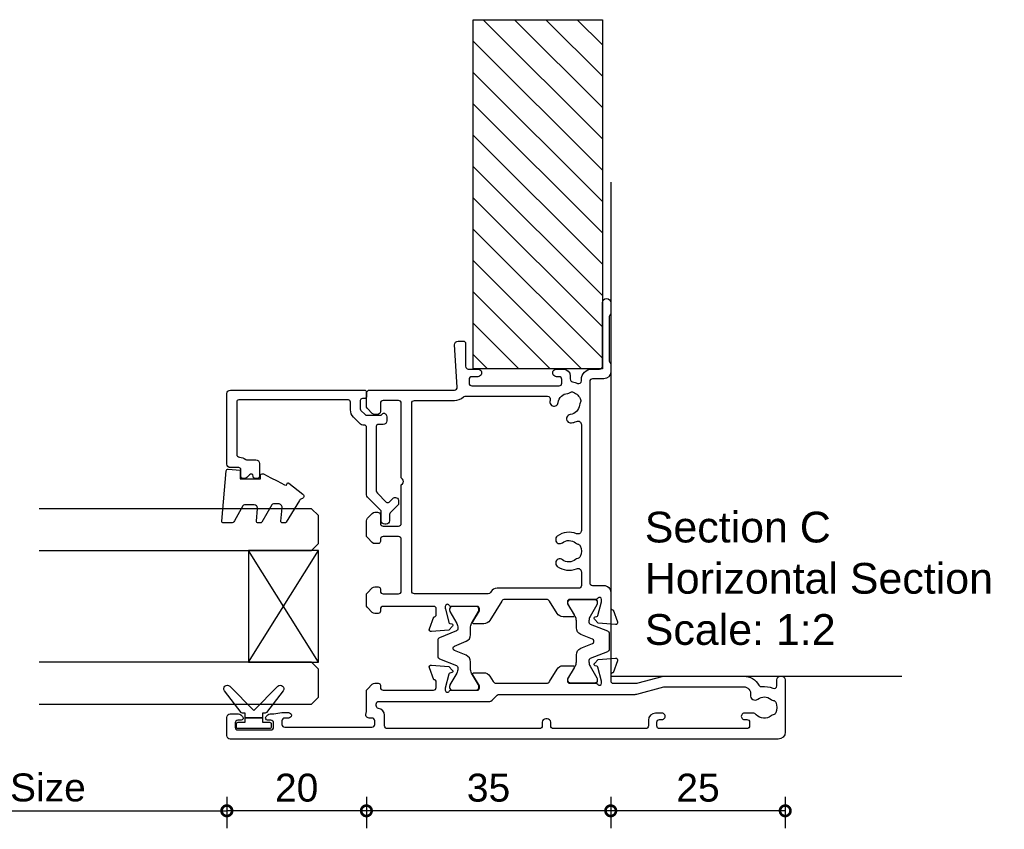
# Model space of a CAD drawing. Header units: millimetres. Extents: x 80 to 17288, y -2623 to 7492.
# Tile 33 of 125: x 6980 to 7121, y 1477 to 1593. Entities that reach past the tile are written whole.
import ezdxf

# ---------------------------------------------------------------- set-up
doc = ezdxf.new("R2010")
doc.units = ezdxf.units.MM
for name, color, linetype in [('Extrusion', 2, 'Continuous'), ('Glass', 140, 'Continuous'), ('Gray', 8, 'Continuous'), ('Gussets', 1, 'Continuous'), ('polyamide', 6, 'Continuous')]:
    doc.layers.add(name, color=color, linetype=linetype)
doc.layers.add('UNO-Dark Grey', color=7, linetype='Continuous', lineweight=13, true_color=0x44474e)
doc.styles.add('UNO Text', font='arial.ttf')
doc.dimstyles.new('UNO', dxfattribs={"dimtxt": 2, "dimasz": 1.5, "dimexe": 1.25, "dimexo": 0.625, "dimtad": 1, "dimdec": 1, "dimzin": 9, "dimtxsty": 'UNO Text', "dimblk": 'DOTSMALL', "dimcen": 2.5, "dimadec": 0, "dimazin": 0, "dimtfac": 1, "dimtdec": 1, "dimtmove": 0, "dimatfit": 3, "dimfxl": 1, "dimfxlon": 1, "dimarcsym": 0})

# ---------------------------------------------------------------- blocks, each defined once
blk = doc.blocks.new('BACKSEAL1.5')
at = {"layer": 'Gussets'}
for points in [[(-0.35, -2.9), (0.3, -2.9), (0.3, -1.65), (0.3, -0.4), (-0.35, -0.4), (-0.35, -0.02, 0.233448), (-0.45, 0.18), (-3.55, 2.55, 0.936585), (-4.2, 1.8), (-0.75, -1.65), (-4.2, -5.1, 0.936585), (-3.55, -5.85), (-0.45, -3.48, 0.233448), (-0.35, -3.28)], [(1.6, 0.85), (1.2, 0.85, 0.414214), (0.95, 0.6), (0.95, -0.4), (0.3, -0.4), (0.3, -1.65), (0.3, -2.9), (0.95, -2.9), (0.95, -3.9, 0.414214), (1.2, -4.15), (1.6, -4.15, 0.414214), (1.85, -3.9), (1.85, -1.65), (1.85, 0.6, 0.414214)]]:
    blk.add_lwpolyline(points, format="xyb", close=True, dxfattribs=at)
blk = doc.blocks.new('_DotSmall')
at = {"color": 0, "linetype": 'ByBlock', "const_width": 0.5}
blk.add_lwpolyline([(-0.0625, 0, 1), (0.0625, 0, 1)], format="xyb", close=True, dxfattribs=at)
blk = doc.blocks.new('*D123')
at = {"color": 0, "lineweight": -2, "transparency": 16777216}
for p, q in [((7064.54, 1481.21), (7064.54, 1476.71)), ((7089.54, 1481.21), (7089.54, 1476.71)), ((7089.54, 1479.21), (7064.54, 1479.21))]:
    blk.add_line(p, q, dxfattribs=at)
at = {"layer": 'Defpoints', "color": 0, "transparency": 16777216}
for p in [(7064.54, 1543.24), (7089.54, 1493.66), (7064.54, 1479.21)]:
    blk.add_point(p, dxfattribs=at)
at = {"color": 0, "lineweight": -2, "transparency": 16777216, "xscale": 3, "yscale": 3, "zscale": 3, "rotation": 180}
blk.add_blockref('_DotSmall', (7064.54, 1479.21), dxfattribs=at)
at = {"color": 0, "lineweight": -2, "transparency": 16777216, "xscale": 3, "yscale": 3, "zscale": 3}
blk.add_blockref('_DotSmall', (7089.54, 1479.21), dxfattribs=at)
at = {"color": 0, "transparency": 16777216, "insert": (7077.04, 1482.5), "char_height": 4, "attachment_point": 5, "style": 'UNO Text'}
blk.add_mtext('25', dxfattribs=at)
blk = doc.blocks.new('*D124')
at = {"color": 0, "lineweight": -2, "transparency": 16777216}
for p, q in [((7029.54, 1481.21), (7029.54, 1476.71)), ((7064.54, 1481.21), (7064.54, 1476.71)), ((7064.54, 1479.21), (7029.54, 1479.21))]:
    blk.add_line(p, q, dxfattribs=at)
at = {"layer": 'Defpoints', "color": 0, "transparency": 16777216}
for p in [(7064.54, 1543.24), (7029.54, 1525.19), (7029.54, 1479.21)]:
    blk.add_point(p, dxfattribs=at)
at = {"color": 0, "lineweight": -2, "transparency": 16777216, "xscale": 3, "yscale": 3, "zscale": 3, "rotation": 180}
blk.add_blockref('_DotSmall', (7029.54, 1479.21), dxfattribs=at)
at = {"color": 0, "lineweight": -2, "transparency": 16777216, "xscale": 3, "yscale": 3, "zscale": 3}
blk.add_blockref('_DotSmall', (7064.54, 1479.21), dxfattribs=at)
at = {"color": 0, "transparency": 16777216, "insert": (7047.04, 1482.5), "char_height": 4, "attachment_point": 5, "style": 'UNO Text'}
blk.add_mtext('35', dxfattribs=at)
blk = doc.blocks.new('*D125')
at = {"color": 0, "lineweight": -2, "transparency": 16777216}
for p, q in [((7009.56, 1481.21), (7009.56, 1476.71)), ((7029.54, 1481.21), (7029.54, 1476.71)), ((7029.54, 1479.21), (7009.56, 1479.21))]:
    blk.add_line(p, q, dxfattribs=at)
at = {"layer": 'Defpoints', "color": 0, "transparency": 16777216}
for p in [(7029.54, 1525.19), (7009.56, 1491.24), (7009.56, 1479.21)]:
    blk.add_point(p, dxfattribs=at)
at = {"color": 0, "lineweight": -2, "transparency": 16777216, "xscale": 3, "yscale": 3, "zscale": 3, "rotation": 180}
blk.add_blockref('_DotSmall', (7009.56, 1479.21), dxfattribs=at)
at = {"color": 0, "lineweight": -2, "transparency": 16777216, "xscale": 3, "yscale": 3, "zscale": 3}
blk.add_blockref('_DotSmall', (7029.54, 1479.21), dxfattribs=at)
at = {"color": 0, "transparency": 16777216, "insert": (7019.55, 1482.5), "char_height": 4, "attachment_point": 5, "style": 'UNO Text'}
blk.add_mtext('20', dxfattribs=at)
blk = doc.blocks.new('422001')
at = {"layer": 'Extrusion'}
for points in [[(6.78, 60, -0.198912), (7.15, 59.85), (7.86, 59.15, -0.198912), (8, 58.79), (8, 58.3, -0.414214), (7.7, 58), (7.4, 58, 0.414214), (7, 57.6), (7, 50.4, 0.414214), (7.4, 50), (8.2, 50, 0.414214), (8.5, 50.3), (8.5, 50.36), (10.2, 50.98, -0.548619), (10.6, 50.67), (10.38, 48.2), (9.84, 47.66, -0.57735), (9.51, 47.75), (9.43, 48.03, 0.267949), (9.29, 48.17), (7.3, 48.7), (7, 48.7, 0.767327), (6.85, 48.14, -0.267949), (7, 47.88), (7, 44.1, 0.414214), (7.3, 43.8), (7.61, 43.8), (9.2, 44.77, -0.585524), (9.5, 44.6), (9.5, 43.17, -0.261413), (9.02, 42.32), (8.24, 41.84, 0.261413), (8, 41.42), (8, 34.19, 0.261413), (8.24, 33.76), (10.02, 32.68, -0.261413), (10.5, 31.82), (10.5, 30.4, -0.585524), (10.2, 30.23), (8.61, 31.2), (8.3, 31.2, 0.414214), (8, 30.9), (8, 27.12, -0.267949), (7.85, 26.86, 0.767327), (8, 26.3), (8.3, 26.3), (10.29, 26.83, 0.267949), (10.43, 26.97), (10.51, 27.25, -0.57735), (10.84, 27.34), (11.38, 26.8), (11.6, 24.33, -0.548619), (11.2, 24.02), (9.5, 24.64), (9.5, 24.7, 0.414219), (9.2, 25), (8.3, 25, 0.414214), (8, 24.7), (8, 21.35, 0.065543), (8.03, 21.09), (8.97, 17.61, -0.065544), (9, 17.35), (9, 5.95, -0.272873), (7.71, 3.77, 0.30599), (7.51, 3.37, -0.136374), (7.27, 1.76, 0.543448), (7.63, 1.2), (8.5, 1.2, -0.414081), (9, 0.7), (9, 0.5, -0.414214), (8.5, 0), (1, 0, -0.414213), (0, 1), (0, 79.5, -0.414214), (0.5, 80), (3.1, 80, -0.414214), (3.6, 79.5), (3.6, 78.33, -0.198912), (3.45, 77.98), (3.21, 77.74, -0.668179), (2.7, 77.95), (2.7, 78.4, 0.414214), (2.3, 78.8), (1.7, 78.8, 0.414214), (1.3, 78.4), (1.3, 73.7, 0.414214), (1.7, 73.3), (2.3, 73.3, 0.414214), (2.7, 73.7), (2.7, 74.15, -0.668179), (3.21, 74.36), (3.45, 74.12, -0.198912), (3.6, 73.77), (3.6, 73.33, 0.041311), (3.61, 73.27), (3.79, 72.13, -0.041311), (3.8, 72.07), (3.8, 71.15, -1), (3, 71.15), (3, 71.7, 0.414205), (2.6, 72.1), (2.1, 72.1, 0.414214), (1.7, 71.7), (1.7, 59.2, 0.414214), (2.1, 58.8), (2.6, 58.8, 0.414204), (3, 59.2), (3, 59.6, -0.561532), (3.73, 60.04, 0.119519), (3.91, 60)], [(31.27, 60, -0.198912), (31.62, 59.85), (32.33, 59.15, -0.198912), (32.5, 58.79), (32.5, 58.4, -0.414214), (32.1, 58), (30.9, 58, 0.414214), (30.5, 57.6), (30.5, 55.4, 0.414214), (30.9, 55), (36.4, 55), (36.55, 54.85, 0.414214), (37.25, 54.85), (37.4, 55), (48.1, 55, 0.414214), (48.5, 55.4), (48.5, 57.6, 0.414214), (48.1, 58), (46.9, 58, -0.414178), (46.5, 58.4), (46.5, 58.79, -0.198912), (46.65, 59.15), (47.35, 59.86, -0.198912), (47.72, 60), (49.5, 60, -0.414034), (50, 59.5), (50, 47.39, 0.432642), (50.42, 46.99), (56.48, 47.37, -0.425063), (57, 46.87), (57, 46.1, -0.414214), (56.7, 45.8), (53.4, 45.8, 0.414219), (53, 45.4), (53, 44.05, -1.001256), (51.9, 44.05), (51.9, 44.9, 0.414214), (51.5, 45.3), (51, 45.3, 0.414214), (50.6, 44.9), (50.6, 32.4, 0.414227), (51, 32), (51.5, 32, 0.4142), (51.9, 32.4), (51.9, 32.75, -1.001193), (53, 32.75), (53, 31.8, -0.414213), (52, 30.8), (51.58, 30.8, 0.388298), (51.15, 30.47, -0.058101), (50.95, 29.76, 0.536858), (51.31, 29.2), (51.5, 29.2, -0.414214), (53, 27.7), (53, 26.6, 0.414214), (53.4, 26.2), (62.5, 26.2, -1), (62.5, 25), (60.98, 25, -0.198942), (60.77, 25.09), (60.74, 25.11, 0.198912), (60.53, 25.2), (54.15, 25.2, 0.198686), (53.93, 25.11), (53.91, 25.09, -0.199021), (53.7, 25), (52.6, 25, -0.413968), (51.6, 26), (51.6, 27.6, 0.414214), (51.2, 28), (22.4, 28, 0.414214), (22, 27.6), (22, 26, -0.414214), (21, 25), (18.8, 25, 0.359508), (18.51, 24.76), (18.5, 24.64), (16.8, 24.02, -0.548619), (16.4, 24.33), (16.62, 26.8), (17.16, 27.34, -0.57735), (17.49, 27.25), (17.57, 26.98, 0.267949), (17.71, 26.83), (19.66, 26.31, 0.065543), (19.74, 26.3), (20, 26.3, 0.767342), (20.15, 26.86, -0.267949), (20, 27.12), (20, 30.9, 0.414214), (19.7, 31.2), (19.39, 31.2), (17.8, 30.23, -0.585524), (17.5, 30.4), (17.5, 31.82, -0.261413), (17.98, 32.68), (19.76, 33.77, 0.261413), (20, 34.19), (20, 40.2, 0.261413), (19.76, 40.62), (16.98, 42.32, -0.261413), (16.5, 43.17), (16.5, 44.6, -0.585524), (16.8, 44.77), (18.39, 43.8), (18.7, 43.8, 0.414214), (19, 44.1), (19, 47.88, -0.267949), (19.15, 48.14, 0.767342), (19, 48.7), (18.74, 48.7, 0.065543), (18.66, 48.69), (16.71, 48.17, 0.267949), (16.57, 48.03), (16.49, 47.75, -0.57735), (16.16, 47.66), (15.62, 48.2), (15.4, 50.67, -0.548619), (15.8, 50.98), (17.5, 50.36), (17.5, 50.3, 0.414222), (17.8, 50), (18.7, 50, 0.414214), (19, 50.3), (19, 57.6, 0.414214), (18.6, 58), (18.3, 58, -0.414214), (18, 58.3), (18, 58.79, -0.198912), (18.14, 59.15), (18.85, 59.85, -0.198912), (19.22, 60), (20.58, 60, -0.198912), (20.95, 59.85), (21.66, 59.15, -0.198912), (21.8, 58.79), (21.8, 58.3, -0.414214), (21.5, 58), (21.2, 58, 0.414214), (20.8, 57.6), (20.8, 55.4, 0.414213), (21.2, 55), (28.6, 55, 0.414213), (29, 55.4), (29, 57.6, 0.414214), (28.6, 58), (28.3, 58, -0.414214), (28, 58.3), (28, 58.79, -0.198912), (28.14, 59.15), (28.85, 59.85, -0.198912), (29.22, 60)], [(4.79, 58.6), (5, 58.6, -0.414214), (5.4, 58.2), (5.4, 42.34, 0.198912), (5.55, 41.99), (6.28, 41.25, -0.198912), (6.4, 40.97), (6.4, 21.52, 0.065543), (6.43, 21.27), (7.47, 17.41, -0.065543), (7.5, 17.16), (7.5, 5.96, -0.462873), (6.34, 4.97, 0.679284), (5.72, 3.93, -0.347366), (5.68, 2.03, 0.12305), (5.54, 1.72, -0.239134), (5.26, 1.37, -0.221125), (3.74, 1.37, -0.239134), (3.46, 1.72, 0.12305), (3.32, 2.03, -0.411847), (3.49, 4.15, 0.219162), (3.7, 4.61), (3.7, 5.85, 1.000011), (2.8, 5.85), (2.8, 5.5, -0.414221), (2.4, 5.1), (1.9, 5.1, -0.414212), (1.5, 5.5), (1.5, 18, -0.414203), (1.9, 18.4), (2.4, 18.4, -0.414214), (2.8, 18), (2.8, 17.65, 1.000011), (3.7, 17.65), (3.7, 18.6, 0.414202), (2.7, 19.6), (1.9, 19.6, -0.414215), (1.5, 20), (1.5, 33.2, -0.414214), (1.9, 33.6), (2.4, 33.6, 0.414214), (2.9, 34.1), (2.9, 34.3, 0.414214), (2.4, 34.8), (1.9, 34.8, -0.414213), (1.5, 35.2), (1.5, 57, -0.414214), (1.9, 57.4), (3.4, 57.4, 0.372831), (4.39, 58.26, -0.372831)], [(21.6, 29.6), (21.6, 41.29, 0.261412), (21.12, 42.14), (20.99, 42.22, -0.261412), (20.8, 42.56), (20.8, 53.1, -0.414214), (21.2, 53.5), (48.1, 53.5, -0.414214), (48.5, 53.1), (48.5, 47.39, 0.186882), (49, 46.11, -0.186882), (49.1, 45.84), (49.1, 34.05, -0.482032), (48.61, 33.66, 0.023574), (48.36, 33.71, 1.000832), (48.2, 32.52, -0.348271), (49.52, 31.15, 0.12305), (49.64, 30.83, -0.239134), (49.69, 30.38, -0.221428), (48.62, 29.31, -0.239134), (48.17, 29.37, 0.12305), (47.85, 29.48, -0.348271), (46.48, 30.8, 1.000832), (45.29, 30.64, 0.070859), (45.5, 29.9, -0.541562), (45.04, 29.2), (29.87, 29.2, -0.535561), (29.41, 29.89, 0.264849), (29.07, 32.65, 1.013157), (28.12, 31.92, -0.355258), (28.09, 30.03, 0.12969), (27.94, 29.72, -0.246054), (27.66, 29.36, -0.214281), (26.15, 29.36, -0.246054), (25.87, 29.72, 0.12969), (25.72, 30.03, -0.355258), (25.69, 31.92, 1.012141), (24.74, 32.65, 0.264849), (24.4, 29.89, -0.53556), (23.94, 29.2), (22, 29.2, -0.414213)]]:
    blk.add_lwpolyline(points, format="xyb", close=True, dxfattribs=at)
at = {"layer": 'polyamide'}
for points in [[(7.55, 48.08), (7.4, 48.08, 0.414214), (7, 47.68), (7, 44.28, 0.414214), (7.4, 43.88), (7.55, 43.88, 0.131652), (7.75, 43.94), (9.46, 44.92, -0.131652), (10.06, 45.08), (11.07, 45.08, 0.305731), (12, 45.71), (12.68, 47.4, -0.305731), (12.95, 47.58), (13.05, 47.58, -0.305731), (13.32, 47.4), (14, 45.71, 0.305731), (14.93, 45.08), (15.94, 45.08, -0.131652), (16.54, 44.92), (18.25, 43.94, 0.131652), (18.45, 43.88), (18.6, 43.88, 0.414214), (19, 44.28), (19, 47.68, 0.414214), (18.6, 48.08), (18.45, 48.08, 0.131652), (18.25, 48.03), (16.54, 47.05, -0.131652), (15.94, 46.88), (15.76, 46.88, -0.305731), (15.48, 47.07), (14.49, 49.53, 0.305731), (14.12, 49.78), (14.12, 49.78), (11.88, 49.78, 0.305731), (11.51, 49.53), (10.52, 47.07, -0.305731), (10.24, 46.88), (10.06, 46.88, -0.131652), (9.46, 47.05), (7.75, 48.03, 0.131652)], [(8.55, 26.92), (8.4, 26.92, -0.414214), (8, 27.32), (8, 30.72, -0.414214), (8.4, 31.12), (8.55, 31.12, -0.131652), (8.75, 31.06), (10.46, 30.08, 0.131652), (11.06, 29.92), (12.07, 29.92, -0.305731), (13, 29.29), (13.68, 27.6, 0.305731), (13.95, 27.42), (14.05, 27.42, 0.305731), (14.32, 27.6), (15, 29.29, -0.305731), (15.93, 29.92), (16.94, 29.92, 0.131652), (17.54, 30.08), (19.25, 31.06, -0.131652), (19.45, 31.12), (19.6, 31.12, -0.414214), (20, 30.72), (20, 27.32, -0.414214), (19.6, 26.92), (19.45, 26.92, -0.131652), (19.25, 26.97), (17.54, 27.96, 0.131652), (16.94, 28.12), (16.76, 28.12, 0.305731), (16.48, 27.93), (15.49, 25.47, -0.305731), (15.12, 25.22), (15.12, 25.22), (12.88, 25.22, -0.305731), (12.51, 25.47), (11.52, 27.93, 0.305731), (11.24, 28.12), (11.06, 28.12, 0.131652), (10.46, 27.96), (8.75, 26.97, -0.131652)]]:
    blk.add_lwpolyline(points, format="xyb", close=True, dxfattribs=at)
blk = doc.blocks.new('*U221')
at = {"layer": 'Glass'}
for p, q in [((-8, 0), (8, 10)), ((-8, 10), (8, 0))]:
    blk.add_line(p, q, dxfattribs=at)
for points in [[(-14, 40), (-14, 1), (-13, 0), (-9, 0), (-8, 1), (-8, 40)], [(8, 40), (8, 1), (9, 0), (13, 0), (14, 1), (14, 40)]]:
    blk.add_lwpolyline(points, dxfattribs=at)
blk.add_lwpolyline([(-8, 0), (8, 0), (8, 10), (-8, 10)], close=True, dxfattribs=at)
blk = doc.blocks.new('*D224')
at = {"color": 0, "lineweight": -2, "transparency": 16777216}
for p, q in [((6942.47, 1481.21), (6942.47, 1476.71)), ((7009.54, 1481.21), (7009.54, 1476.71)), ((6942.47, 1479.21), (7009.54, 1479.21))]:
    blk.add_line(p, q, dxfattribs=at)
at = {"layer": 'Defpoints', "color": 0, "transparency": 16777216}
for p in [(6942.47, 1491.24), (7009.54, 1491.24), (7009.54, 1479.21)]:
    blk.add_point(p, dxfattribs=at)
at = {"color": 0, "lineweight": -2, "transparency": 16777216, "xscale": 3, "yscale": 3, "zscale": 3, "rotation": 180}
blk.add_blockref('_DotSmall', (6942.47, 1479.21), dxfattribs=at)
at = {"color": 0, "lineweight": -2, "transparency": 16777216, "xscale": 3, "yscale": 3, "zscale": 3}
blk.add_blockref('_DotSmall', (7009.54, 1479.21), dxfattribs=at)
at = {"color": 0, "transparency": 16777216, "insert": (6976, 1482.53), "char_height": 4, "attachment_point": 5, "style": 'UNO Text'}
blk.add_mtext('Glass Size', dxfattribs=at)
blk = doc.blocks.new('421802')
at = {"layer": 'Extrusion'}
blk.add_lwpolyline([(9.2, 23.15, -0.400098), (9.6, 22.76, 0.145125), (9.92, 21.85, -0.157511), (10, 21.62), (10, 20.4, 0.414214), (10.5, 19.9), (12.35, 19.9, 0.414214), (12.65, 20.2), (12.65, 20.5, 0.414214), (12.35, 20.8), (12.32, 20.8, -0.668179), (12.11, 21.31), (12.5, 21.7, 0.198912), (12.65, 22.05), (12.65, 22.25, 0.414214), (12.35, 22.55), (11.4, 22.55, -0.414214), (11.1, 22.85), (11.1, 24.05, 0.414214), (10.6, 24.55), (0.5, 24.55, 0.414214), (0, 24.05), (0, 4.85, 0.414214), (0.3, 4.55), (0.9, 4.55, 0.414214), (1.2, 4.85), (1.2, 5.15, -0.414214), (1.5, 5.45), (2.7, 5.45, -0.198912), (2.91, 5.36), (3.51, 4.76, -0.198912), (3.6, 4.55), (3.6, 2.59, -0.267785), (3.45, 2.33, 0.492955), (3.39, 1.86), (3.45, 1.79, 0.198912), (3.8, 1.65), (4.4, 1.65, 0.414214), (4.9, 2.15), (4.9, 2.85, -0.414214), (5.2, 3.15), (14.4, 3.15, -0.19891), (14.75, 3), (16.03, 1.72, -0.414214), (16.03, 1.3), (15.53, 0.8, 0.668179), (15.88, -0.05), (16.17, -0.05, 0.198912), (16.52, 0.09), (17.59, 1.16, -0.198912), (17.8, 1.25), (18.7, 1.25, 0.414214), (19.2, 1.75), (19.2, 1.95, 0.414214), (18.7, 2.45), (17.4, 2.45, -0.198912), (17.19, 2.53), (15.33, 4.4, 0.198912), (14.98, 4.55), (5.3, 4.55, -0.414213), (5, 4.85), (5, 5.06, 0.198839), (4.85, 5.41), (3.86, 6.41, 0.198912), (2.8, 6.85), (1.7, 6.85, -0.414204), (1.4, 7.15), (1.4, 22.85, -0.414223), (1.7, 23.15)], format="xyb", close=True, dxfattribs=at)
blk = doc.blocks.new('*U559')
at = {"linetype": 'ByBlock'}
h = blk.add_hatch(dxfattribs=at)
h.set_pattern_fill('ANSI31', color=40)
h.set_pattern_definition([(45, (90, 9e-13), (-2.245064, 2.245064), [])])
h.paths.add_polyline_path([(-50, -18.5), (-50, 0), (0, 0), (0, -18.5)])
at = {"color": 40, "linetype": 'Continuous'}
blk.add_lwpolyline([(-50, -18.5), (-50, 0), (0, 0), (0, -18.5)], close=True, dxfattribs=at)

msp = doc.modelspace()

# ---------------------------------------------------------------- linework, layer by layer
at = {"layer": 'Gray'}
msp.add_lwpolyline([(7064.54, 1569.24), (7064.54, 1498.49), (7106.26, 1498.49)], dxfattribs=at)
at = {"layer": 'Gussets'}
msp.add_lwpolyline([(7015.85, 1526.92), (7016.74, 1526.46), (7017.81, 1525.9), (7018.11, 1525.88), (7018.13, 1526.02, -0.574588), (7018.45, 1526.15), (7020.44, 1524.58, -0.613071), (7020.26, 1523.89, 0.204408), (7019.94, 1523.66), (7018.06, 1520.58, -0.266679), (7017.84, 1520.45), (7017.54, 1520.45, -0.440011), (7017.29, 1520.72), (7017.46, 1522.63, 0.440011), (7016.96, 1523.18), (7016.21, 1523.18, 0.266679), (7015.99, 1523.05), (7014.55, 1520.58, -0.266679), (7014.33, 1520.45), (7014.03, 1520.45, -0.440011), (7013.78, 1520.72), (7013.94, 1522.51, 0.440011), (7013.44, 1523.05), (7012.08, 1523.05, 0.271081), (7011.86, 1522.92), (7010.63, 1520.73, -0.288187), (7010.18, 1520.45), (7009.07, 1520.45, -0.440011), (7008.82, 1520.72), (7009.45, 1527.92, -0.414214), (7009.72, 1528.15), (7011.45, 1528), (7011.45, 1526.75), (7014.35, 1526.75), (7014.35, 1527.2, -0.553939), (7014.78, 1527.47), (7015.85, 1526.92), (7016.74, 1526.46)], format="xyb", dxfattribs=at)

# ---------------------------------------------------------------- block references
for name, p, rotation in [('*U559', (7063.34, 1542.54), 270), ('422001', (7089.54, 1489.49), 90.00000000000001), ('*U221', (7022.66, 1508.49), 90.00000000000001)]:
    msp.add_blockref(name, p, dxfattribs=dict(rotation=rotation))
at = {"xscale": -1, "rotation": 90}
msp.add_blockref('421802', (7034.11, 1539.47), dxfattribs=at)
at = {"layer": 'Gussets', "xscale": -1, "rotation": 90}
msp.add_blockref('BACKSEAL1.5', (7011.76, 1492.85), dxfattribs=at)

# ---------------------------------------------------------------- texts
at = {"layer": 'UNO-Dark Grey', "insert": (7069.42, 1502.92), "char_height": 4.4, "attachment_point": 7, "style": 'UNO Text'}
msp.add_mtext_dynamic_manual_height_columns('Section C\\PHorizontal Section\\PScale: 1:2', width=159.8073, gutter_width=12.5, heights=[63.12], dxfattribs=at)

# ---------------------------------------------------------------- dimensions: what is measured, and where the dimension line sits
for base, p1, p2, picture, middle in [((7029.54, 1479.21), (7064.54, 1543.24), (7029.54, 1525.19), '*D124', (7047.04, 1482.5)), ((7064.54, 1479.21), (7089.54, 1493.66), (7064.54, 1543.24), '*D123', (7077.04, 1482.5)), ((7009.56, 1479.21), (7029.54, 1525.19), (7009.56, 1491.24), '*D125', (7019.55, 1482.5))]:
    dim = msp.add_linear_dim(base=base, p1=p1, p2=p2, angle=180, dimstyle='UNO')
    dim.commit()
    dim.dimension.update_dxf_attribs({"geometry": picture, "text_midpoint": middle})
dim = msp.add_linear_dim(base=(7009.54, 1479.21), p1=(6942.47, 1491.24), p2=(7009.54, 1491.24), angle=180, text='Glass Size', dimstyle='UNO')
dim.commit()
dim.dimension.update_dxf_attribs({"geometry": '*D224', "text_midpoint": (6976, 1482.53)})

doc.saveas('drawing.dxf')
